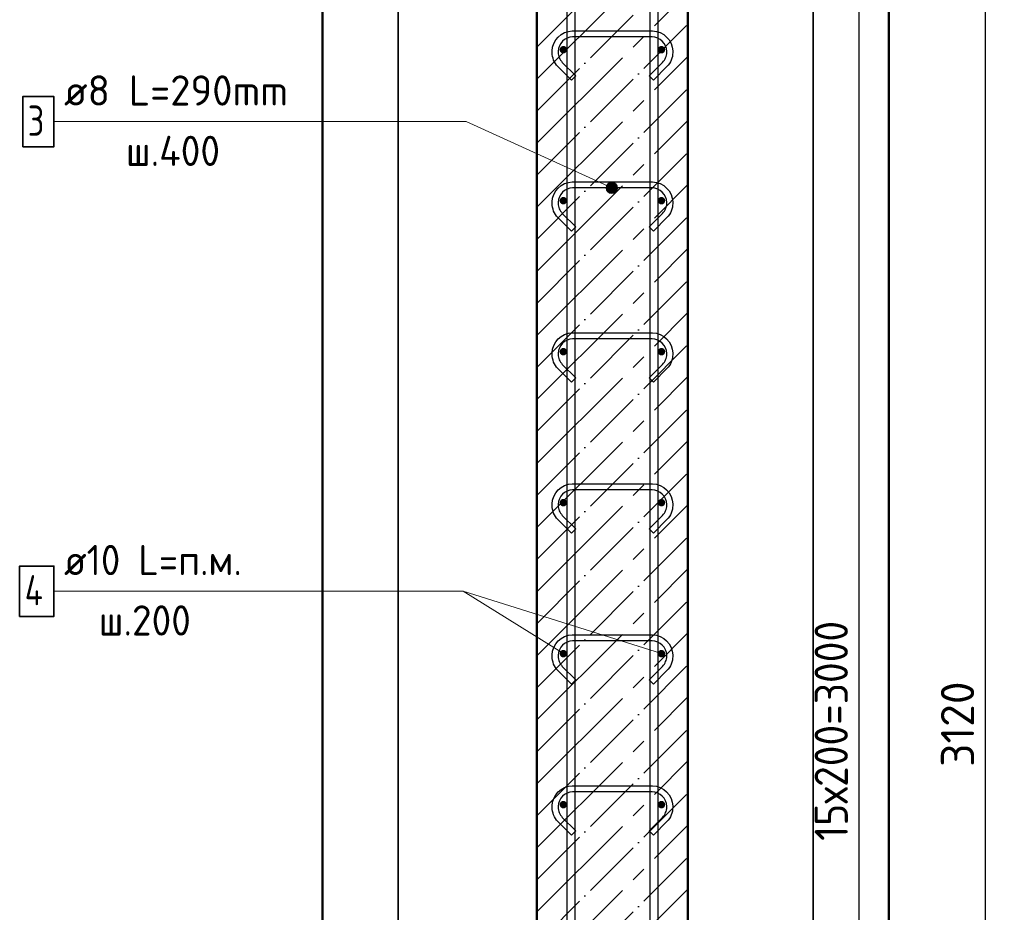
# Model space of a CAD drawing. Header units: millimetres. Extents: x -30645 to 44626, y 46540 to 77351.
# Tile 39 of 84: x -18138 to -16833, y 53143 to 54325. Entities that reach past the tile are written whole.
import ezdxf

# ---------------------------------------------------------------- set-up
doc = ezdxf.new("R2010")
doc.units = ezdxf.units.MM
doc.header["$PDMODE"] = 65
doc.linetypes.add('______11', pattern=[100, 80, -10, 0, -10])
doc.linetypes.add('______5', pattern=[220, 160, -20, 20, -20])
for name, color, linetype, lineweight in [('Standard', 7, 'Continuous', 25), ('Арм.стержн. вертикальными 1', 22, 'Continuous', 35), ('Арм.стержн.горизонт. 1', 180, 'Continuous', 35), ('Размерная линия_ общее', 7, 'Continuous', 13)]:
    doc.layers.add(name, color=color, linetype=linetype, lineweight=lineweight)
doc.layers.add('Арм.стержн.Стяжки', color=7, linetype='Continuous', lineweight=35, true_color=0x501e0f)
doc.styles.add('ISOCPEUR', font='ISOCPEUR')
doc.dimstyles.new('DIMSTYLE_3', dxfattribs={"dimtxt": 44, "dimasz": 50, "dimexe": 0, "dimexo": 0, "dimgap": 22, "dimtad": 2, "dimdec": 0, "dimrnd": 5, "dimzin": 12, "dimdsep": 46, "dimtxsty": 'ISOCPEUR', "dimblk1": 'ALL_ML_STRICH', "dimblk2": 'ALL_ML_STRICH', "dimsah": 1, "dimcen": 0, "dimclrd": 7, "dimclre": 256, "dimclrt": 7, "dimadec": 0, "dimazin": 0, "dimtfac": 1, "dimtdec": 0, "dimtix": 1, "dimtmove": 2, "dimatfit": 3, "dimfxl": 0, "dimtzin": 0, "dimlwd": 0, "dimlwe": -3, "dimarcsym": 0})

# ---------------------------------------------------------------- blocks, each defined once
blk = doc.blocks.new('ALL_ML_STRICH')
at = {"color": 0, "linetype": 'ByBlock', "lineweight": -2}
for p, q in [((-0.3, -0.3), (0.3, 0.3)), ((0, -0.5), (0, 0.5)), ((-1, 0), (0.5, 0))]:
    blk.add_line(p, q, dxfattribs=at)
blk = doc.blocks.new('*D114')
at = {"layer": 'DEFPOINTS', "color": 7, "linetype": 'Continuous', "lineweight": 13, "transparency": 33554687}
for p in [(-17156.4, 54945.6), (-17127.7, 51825.6), (-16858.4, 51825.6)]:
    blk.add_point(p, dxfattribs=at)
at = {"layer": 'Размерная линия_ общее', "color": 253, "linetype": 'Continuous', "lineweight": -2, "true_color": 0xa0a0a0, "transparency": 33554687}
for p, q in [((-17136.4, 54945.6), (-16858.4, 54945.6)), ((-17107.7, 51825.6), (-16858.4, 51825.6))]:
    blk.add_line(p, q, dxfattribs=at)
at = {"layer": 'Размерная линия_ общее', "color": 7, "linetype": 'Continuous', "lineweight": -2, "transparency": 33554687}
blk.add_line((-16858.4, 51825.6), (-16858.4, 54945.6), dxfattribs=at)
at = {"layer": 'Размерная линия_ общее', "color": 7, "linetype": 'Continuous', "lineweight": 13, "transparency": 33554687, "xscale": 50, "yscale": 50, "zscale": 50}
for p, rotation in [((-16858.4, 54945.6), 90), ((-16858.4, 51825.6), 270)]:
    blk.add_blockref('ALL_ML_STRICH', p, dxfattribs=dict(at, rotation=rotation))
at = {"layer": 'Размерная линия_ общее', "color": 7, "linetype": 'Continuous', "lineweight": 13, "transparency": 33554687, "insert": (-16895.4, 53392.2), "char_height": 44, "width": 176, "attachment_point": 5, "rotation": 90, "style": 'ISOCPEUR'}
blk.add_mtext('\\A1;{3120}', dxfattribs=at)
blk = doc.blocks.new('*D117')
at = {"layer": 'DEFPOINTS', "color": 7, "linetype": 'Continuous', "lineweight": 13, "transparency": 33554687}
for p in [(-17287.6, 54885.6), (-17287.6, 51885.6), (-17025.7, 51885.6)]:
    blk.add_point(p, dxfattribs=at)
at = {"layer": 'Размерная линия_ общее', "color": 253, "linetype": 'Continuous', "lineweight": -2, "true_color": 0xa0a0a0, "transparency": 33554687}
for p, q in [((-17267.6, 54885.6), (-17025.7, 54885.6)), ((-17267.6, 51885.6), (-17025.7, 51885.6))]:
    blk.add_line(p, q, dxfattribs=at)
at = {"layer": 'Размерная линия_ общее', "color": 7, "linetype": 'Continuous', "lineweight": -2, "transparency": 33554687}
blk.add_line((-17025.7, 51885.6), (-17025.7, 54885.6), dxfattribs=at)
at = {"layer": 'Размерная линия_ общее', "color": 7, "linetype": 'Continuous', "lineweight": 13, "transparency": 33554687, "xscale": 50, "yscale": 50, "zscale": 50}
for p, rotation in [((-17025.7, 54885.6), 90), ((-17025.7, 51885.6), 270)]:
    blk.add_blockref('ALL_ML_STRICH', p, dxfattribs=dict(at, rotation=rotation))
at = {"layer": 'Размерная линия_ общее', "color": 7, "linetype": 'Continuous', "lineweight": 13, "transparency": 33554687, "insert": (-17084.7, 53237.6), "char_height": 44, "width": 2.2, "attachment_point": 1, "rotation": 90, "line_spacing_factor": 0.60241, "style": 'ISOCPEUR'}
blk.add_mtext('\\W0.91;15х200=3000', dxfattribs=at)

msp = doc.modelspace()

# ---------------------------------------------------------------- hatches: boundary and pattern name
at = {"layer": 'Арм.стержн.горизонт. 1', "linetype": 'Continuous', "lineweight": 50, "transparency": 33554687}
for points in [[(-17412.6, 54285.6), (-17413, 54287.5), (-17414.1, 54289.1), (-17415.7, 54290.2), (-17417.6, 54290.6), (-17419.5, 54290.2), (-17421.1, 54289.1), (-17422.2, 54287.5), (-17422.6, 54285.6), (-17422.2, 54283.7), (-17421.1, 54282.1), (-17419.5, 54281), (-17417.6, 54280.6), (-17415.7, 54281), (-17414.1, 54282.1), (-17413, 54283.7)], [(-17282.6, 54285.6), (-17283, 54287.5), (-17284.1, 54289.1), (-17285.7, 54290.2), (-17287.6, 54290.6), (-17289.5, 54290.2), (-17291.1, 54289.1), (-17292.2, 54287.5), (-17292.6, 54285.6), (-17292.2, 54283.7), (-17291.1, 54282.1), (-17289.5, 54281), (-17287.6, 54280.6), (-17285.7, 54281), (-17284.1, 54282.1), (-17283, 54283.7)], [(-17412.6, 54085.6), (-17413, 54087.5), (-17414.1, 54089.1), (-17415.7, 54090.2), (-17417.6, 54090.6), (-17419.5, 54090.2), (-17421.1, 54089.1), (-17422.2, 54087.5), (-17422.6, 54085.6), (-17422.2, 54083.7), (-17421.1, 54082.1), (-17419.5, 54081), (-17417.6, 54080.6), (-17415.7, 54081), (-17414.1, 54082.1), (-17413, 54083.7)], [(-17282.6, 54085.6), (-17283, 54087.5), (-17284.1, 54089.1), (-17285.7, 54090.2), (-17287.6, 54090.6), (-17289.5, 54090.2), (-17291.1, 54089.1), (-17292.2, 54087.5), (-17292.6, 54085.6), (-17292.2, 54083.7), (-17291.1, 54082.1), (-17289.5, 54081), (-17287.6, 54080.6), (-17285.7, 54081), (-17284.1, 54082.1), (-17283, 54083.7)], [(-17412.6, 53885.6), (-17413, 53887.5), (-17414.1, 53889.1), (-17415.7, 53890.2), (-17417.6, 53890.6), (-17419.5, 53890.2), (-17421.1, 53889.1), (-17422.2, 53887.5), (-17422.6, 53885.6), (-17422.2, 53883.7), (-17421.1, 53882.1), (-17419.5, 53881), (-17417.6, 53880.6), (-17415.7, 53881), (-17414.1, 53882.1), (-17413, 53883.7)], [(-17282.6, 53885.6), (-17283, 53887.5), (-17284.1, 53889.1), (-17285.7, 53890.2), (-17287.6, 53890.6), (-17289.5, 53890.2), (-17291.1, 53889.1), (-17292.2, 53887.5), (-17292.6, 53885.6), (-17292.2, 53883.7), (-17291.1, 53882.1), (-17289.5, 53881), (-17287.6, 53880.6), (-17285.7, 53881), (-17284.1, 53882.1), (-17283, 53883.7)], [(-17412.6, 53685.6), (-17413, 53687.5), (-17414.1, 53689.1), (-17415.7, 53690.2), (-17417.6, 53690.6), (-17419.5, 53690.2), (-17421.1, 53689.1), (-17422.2, 53687.5), (-17422.6, 53685.6), (-17422.2, 53683.7), (-17421.1, 53682.1), (-17419.5, 53681), (-17417.6, 53680.6), (-17415.7, 53681), (-17414.1, 53682.1), (-17413, 53683.7)], [(-17282.6, 53685.6), (-17283, 53687.5), (-17284.1, 53689.1), (-17285.7, 53690.2), (-17287.6, 53690.6), (-17289.5, 53690.2), (-17291.1, 53689.1), (-17292.2, 53687.5), (-17292.6, 53685.6), (-17292.2, 53683.7), (-17291.1, 53682.1), (-17289.5, 53681), (-17287.6, 53680.6), (-17285.7, 53681), (-17284.1, 53682.1), (-17283, 53683.7)], [(-17412.6, 53485.6), (-17413, 53487.5), (-17414.1, 53489.1), (-17415.7, 53490.2), (-17417.6, 53490.6), (-17419.5, 53490.2), (-17421.1, 53489.1), (-17422.2, 53487.5), (-17422.6, 53485.6), (-17422.2, 53483.7), (-17421.1, 53482.1), (-17419.5, 53481), (-17417.6, 53480.6), (-17415.7, 53481), (-17414.1, 53482.1), (-17413, 53483.7)], [(-17282.6, 53485.6), (-17283, 53487.5), (-17284.1, 53489.1), (-17285.7, 53490.2), (-17287.6, 53490.6), (-17289.5, 53490.2), (-17291.1, 53489.1), (-17292.2, 53487.5), (-17292.6, 53485.6), (-17292.2, 53483.7), (-17291.1, 53482.1), (-17289.5, 53481), (-17287.6, 53480.6), (-17285.7, 53481), (-17284.1, 53482.1), (-17283, 53483.7)], [(-17412.6, 53285.6), (-17413, 53287.5), (-17414.1, 53289.1), (-17415.7, 53290.2), (-17417.6, 53290.6), (-17419.5, 53290.2), (-17421.1, 53289.1), (-17422.2, 53287.5), (-17422.6, 53285.6), (-17422.2, 53283.7), (-17421.1, 53282.1), (-17419.5, 53281), (-17417.6, 53280.6), (-17415.7, 53281), (-17414.1, 53282.1), (-17413, 53283.7)], [(-17282.6, 53285.6), (-17283, 53287.5), (-17284.1, 53289.1), (-17285.7, 53290.2), (-17287.6, 53290.6), (-17289.5, 53290.2), (-17291.1, 53289.1), (-17292.2, 53287.5), (-17292.6, 53285.6), (-17292.2, 53283.7), (-17291.1, 53282.1), (-17289.5, 53281), (-17287.6, 53280.6), (-17285.7, 53281), (-17284.1, 53282.1), (-17283, 53283.7)]]:
    msp.add_hatch(color=4, dxfattribs=at).paths.add_polyline_path(points)
at = {"layer": 'Арм.стержн.Стяжки', "linetype": 'Continuous', "lineweight": 13, "transparency": 33554687}
for points in [[(-17360.9, 54101.8), (-17357.8, 54108.6), (-17360.3, 54105.6)], [(-17357.8, 54108.6), (-17360.9, 54101.8), (-17359.5, 54098.2)], [(-17357.8, 54108.6), (-17359.5, 54098.2), (-17354.2, 54109.9)], [(-17354.2, 54109.9), (-17359.5, 54098.2), (-17356.5, 54095.7)], [(-17354.2, 54109.9), (-17356.5, 54095.7), (-17350.3, 54109.3)], [(-17350.3, 54109.3), (-17356.5, 54095.7), (-17352.7, 54095.1)], [(-17350.3, 54109.3), (-17352.7, 54095.1), (-17347.4, 54106.8)], [(-17347.4, 54106.8), (-17352.7, 54095.1), (-17349.1, 54096.4)], [(-17347.4, 54106.8), (-17349.1, 54096.4), (-17346, 54103.3)], [(-17346, 54103.3), (-17349.1, 54096.4), (-17346.6, 54099.4)]]:
    msp.add_hatch(color=7, dxfattribs=at).paths.add_polyline_path(points)

# ---------------------------------------------------------------- linework, layer by layer
at = {"color": 52, "linetype": 'Continuous', "lineweight": -3, "transparency": 33554687}
for p, q in [((-17636.6, 55978.9), (-17636.6, 51495.4)), ((-17636.6, 51495.4), (-17636.6, 55978.9)), ((-17086.6, 55978.9), (-17086.6, 51495.4)), ((-17086.6, 51495.4), (-17086.6, 55978.9))]:
    msp.add_line(p, q, dxfattribs=at)
at = {"layer": 'Standard', "color": 7, "linetype": 'Continuous', "lineweight": 50, "transparency": 33554687}
for p, q in [((-17452.6, 54945.6), (-17452.6, 51825.6)), ((-17252.6, 51825.6), (-17252.6, 54945.6))]:
    msp.add_line(p, q, dxfattribs=at)
at = {"layer": 'Standard', "color": 253, "linetype": '______11', "lineweight": -3, "true_color": 0xababab, "transparency": 33554687}
for p, q in [((-17452.6, 54289), (-17252.6, 54489)), ((-17452.6, 54204.1), (-17252.6, 54404.1)), ((-17452.6, 54119.3), (-17252.6, 54319.3)), ((-17452.6, 54034.4), (-17252.6, 54234.4)), ((-17452.6, 53949.6), (-17252.6, 54149.6)), ((-17452.6, 53864.7), (-17252.6, 54064.7)), ((-17452.6, 53779.9), (-17252.6, 53979.9)), ((-17452.6, 53695), (-17252.6, 53895)), ((-17452.6, 53610.2), (-17252.6, 53810.2)), ((-17452.6, 53525.3), (-17252.6, 53725.3)), ((-17452.6, 53440.4), (-17252.6, 53640.4)), ((-17452.6, 53355.6), (-17252.6, 53555.6)), ((-17452.6, 53270.7), (-17252.6, 53470.7)), ((-17452.6, 53185.9), (-17252.6, 53385.9)), ((-17452.6, 53101), (-17252.6, 53301)), ((-17452.6, 53016.2), (-17252.6, 53216.2))]:
    msp.add_line(p, q, dxfattribs=at)
at = {"layer": 'Standard', "color": 253, "linetype": '______5', "lineweight": -3, "true_color": 0xababab, "transparency": 33554687}
for p, q in [((-17452.6, 54246.5), (-17252.6, 54446.5)), ((-17452.6, 54161.7), (-17252.6, 54361.7)), ((-17452.6, 54076.8), (-17252.6, 54276.8)), ((-17452.6, 53992), (-17252.6, 54192)), ((-17452.6, 53907.1), (-17252.6, 54107.1)), ((-17452.6, 53822.3), (-17252.6, 54022.3)), ((-17452.6, 53737.4), (-17252.6, 53937.4)), ((-17452.6, 53652.6), (-17252.6, 53852.6)), ((-17452.6, 53567.7), (-17252.6, 53767.7)), ((-17452.6, 53482.9), (-17252.6, 53682.9)), ((-17452.6, 53398), (-17252.6, 53598)), ((-17452.6, 53313.2), (-17252.6, 53513.2)), ((-17452.6, 53228.3), (-17252.6, 53428.3)), ((-17452.6, 53143.5), (-17252.6, 53343.5)), ((-17452.6, 53058.6), (-17252.6, 53258.6)), ((-17452.6, 52973.8), (-17252.6, 53173.8))]:
    msp.add_line(p, q, dxfattribs=at)
at = {"layer": 'Standard', "color": 7, "linetype": 'Continuous', "lineweight": 13, "transparency": 33554687}
msp.add_line((-17287.6, 53485.6), (-17550.5, 53568.3), dxfattribs=at)
at = {"layer": 'Standard', "color": 7, "linetype": 'Continuous', "lineweight": 50, "transparency": 33554687}
msp.add_lwpolyline([(-17736.6, 51395.4), (-16986.6, 51395.4), (-16986.6, 56078.9), (-17736.6, 56078.9), (-17736.6, 51395.4)], dxfattribs=at)
at = {"layer": 'Арм.стержн. вертикальными 1', "color": 4, "linetype": 'Continuous', "lineweight": 25, "transparency": 33554687}
for points in [[(-17412.6, 51825.6), (-17412.6, 55955.6), (-17402.6, 55955.6), (-17402.6, 51825.6), (-17412.6, 51825.6)], [(-17412.6, 51825.6), (-17412.6, 55955.6), (-17402.6, 55955.6), (-17402.6, 51825.6), (-17412.6, 51825.6)], [(-17302.6, 51825.6), (-17302.6, 55955.6), (-17292.6, 55955.6), (-17292.6, 51825.6), (-17302.6, 51825.6)], [(-17302.6, 51825.6), (-17302.6, 55955.6), (-17292.6, 55955.6), (-17292.6, 51825.6), (-17302.6, 51825.6)]]:
    msp.add_lwpolyline(points, dxfattribs=at)
at = {"layer": 'Арм.стержн.горизонт. 1', "color": 7, "linetype": 'Continuous', "lineweight": 13, "transparency": 33554687}
for p, q in [((-18092.5, 53568.3), (-17550.5, 53568.3)), ((-17550.5, 53568.3), (-17417.6, 53485.6))]:
    msp.add_line(p, q, dxfattribs=at)
at = {"layer": 'Арм.стержн.горизонт. 1', "color": 7, "linetype": 'Continuous', "lineweight": 35, "transparency": 33554687}
msp.add_lwpolyline([(-18137.9, 53535), (-18092.5, 53535), (-18092.5, 53601.6), (-18137.9, 53601.6), (-18137.9, 53535)], dxfattribs=at)
at = {"layer": 'Арм.стержн.Стяжки', "color": 7, "linetype": 'Continuous', "lineweight": 13, "transparency": 33554687}
for p, q in [((-18092.5, 54190.3), (-17546.5, 54190.3)), ((-17546.5, 54190.3), (-17353.4, 54102.5)), ((-17350.3, 54109.3), (-17350.3, 54109.3)), ((-17360.3, 54105.6), (-17360.3, 54105.6)), ((-17356.5, 54095.7), (-17356.5, 54095.7)), ((-17346.6, 54099.4), (-17346.6, 54099.4))]:
    msp.add_line(p, q, dxfattribs=at)
at = {"layer": 'Арм.стержн.Стяжки', "color": 40, "linetype": 'Continuous', "lineweight": 25, "transparency": 33554687}
for points in [[(-17304, 54250.9), (-17286.2, 54268.7), (-17284.9, 54270.2), (-17283.8, 54271.7), (-17282.9, 54273.3), (-17282.1, 54275), (-17281.5, 54276.7), (-17281, 54278.5), (-17280.7, 54280.3), (-17280.6, 54282.2), (-17280.6, 54283.4), (-17281.1, 54287), (-17282.3, 54290.7), (-17284.2, 54294), (-17286.5, 54296.7), (-17289.2, 54299), (-17292.5, 54300.9), (-17296.2, 54302.1), (-17299.8, 54302.6), (-17405.4, 54302.6), (-17409, 54302.1), (-17412.6, 54300.9), (-17416, 54299), (-17418.7, 54296.7), (-17421, 54294), (-17422.9, 54290.7), (-17424.1, 54287), (-17424.6, 54283.4), (-17424.6, 54282.2), (-17424.5, 54280.3), (-17424.2, 54278.5), (-17423.7, 54276.7), (-17423.1, 54275), (-17422.3, 54273.3), (-17421.3, 54271.7), (-17420.2, 54270.2), (-17419, 54268.7), (-17401.1, 54250.9), (-17406.8, 54245.2), (-17424.9, 54263.3), (-17426.5, 54265.2), (-17428, 54267.3), (-17429.4, 54269.6), (-17430.5, 54271.9), (-17431.3, 54274.3), (-17432, 54276.8), (-17432.4, 54279.4), (-17432.6, 54281.9), (-17432.6, 54283.9), (-17431.9, 54288.8), (-17430.2, 54293.9), (-17427.6, 54298.6), (-17424.4, 54302.4), (-17420.5, 54305.6), (-17415.9, 54308.3), (-17410.8, 54309.9), (-17405.9, 54310.6), (-17299.3, 54310.6), (-17294.4, 54309.9), (-17289.3, 54308.3), (-17284.6, 54305.6), (-17280.8, 54302.4), (-17277.6, 54298.6), (-17274.9, 54293.9), (-17273.3, 54288.8), (-17272.6, 54283.9), (-17272.6, 54281.9), (-17272.8, 54279.4), (-17273.2, 54276.8), (-17273.8, 54274.3), (-17274.7, 54271.9), (-17275.8, 54269.6), (-17277.1, 54267.3), (-17278.7, 54265.2), (-17280.3, 54263.3), (-17298.4, 54245.2), (-17304, 54250.9)], [(-17304, 54050.9), (-17286.2, 54068.7), (-17284.9, 54070.2), (-17283.8, 54071.7), (-17282.9, 54073.3), (-17282.1, 54075), (-17281.5, 54076.7), (-17281, 54078.5), (-17280.7, 54080.3), (-17280.6, 54082.2), (-17280.6, 54083.4), (-17281.1, 54087), (-17282.3, 54090.7), (-17284.2, 54094), (-17286.5, 54096.7), (-17289.2, 54099), (-17292.5, 54100.9), (-17296.2, 54102.1), (-17299.8, 54102.6), (-17405.4, 54102.6), (-17409, 54102.1), (-17412.6, 54100.9), (-17416, 54099), (-17418.7, 54096.7), (-17421, 54094), (-17422.9, 54090.7), (-17424.1, 54087), (-17424.6, 54083.4), (-17424.6, 54082.2), (-17424.5, 54080.3), (-17424.2, 54078.5), (-17423.7, 54076.7), (-17423.1, 54075), (-17422.3, 54073.3), (-17421.3, 54071.7), (-17420.2, 54070.2), (-17419, 54068.7), (-17401.1, 54050.9), (-17406.8, 54045.2), (-17424.9, 54063.3), (-17426.5, 54065.2), (-17428, 54067.3), (-17429.4, 54069.6), (-17430.5, 54071.9), (-17431.3, 54074.3), (-17432, 54076.8), (-17432.4, 54079.4), (-17432.6, 54081.9), (-17432.6, 54083.9), (-17431.9, 54088.8), (-17430.2, 54093.9), (-17427.6, 54098.6), (-17424.4, 54102.4), (-17420.5, 54105.6), (-17415.9, 54108.3), (-17410.8, 54109.9), (-17405.9, 54110.6), (-17299.3, 54110.6), (-17294.4, 54109.9), (-17289.3, 54108.3), (-17284.6, 54105.6), (-17280.8, 54102.4), (-17277.6, 54098.6), (-17274.9, 54093.9), (-17273.3, 54088.8), (-17272.6, 54083.9), (-17272.6, 54081.9), (-17272.8, 54079.4), (-17273.2, 54076.8), (-17273.8, 54074.3), (-17274.7, 54071.9), (-17275.8, 54069.6), (-17277.1, 54067.3), (-17278.7, 54065.2), (-17280.3, 54063.3), (-17298.4, 54045.2), (-17304, 54050.9)], [(-17304, 53850.9), (-17286.2, 53868.7), (-17284.9, 53870.2), (-17283.8, 53871.7), (-17282.9, 53873.3), (-17282.1, 53875), (-17281.5, 53876.7), (-17281, 53878.5), (-17280.7, 53880.3), (-17280.6, 53882.2), (-17280.6, 53883.4), (-17281.1, 53887), (-17282.3, 53890.7), (-17284.2, 53894), (-17286.5, 53896.7), (-17289.2, 53899), (-17292.5, 53900.9), (-17296.2, 53902.1), (-17299.8, 53902.6), (-17405.4, 53902.6), (-17409, 53902.1), (-17412.6, 53900.9), (-17416, 53899), (-17418.7, 53896.7), (-17421, 53894), (-17422.9, 53890.7), (-17424.1, 53887), (-17424.6, 53883.4), (-17424.6, 53882.2), (-17424.5, 53880.3), (-17424.2, 53878.5), (-17423.7, 53876.7), (-17423.1, 53875), (-17422.3, 53873.3), (-17421.3, 53871.7), (-17420.2, 53870.2), (-17419, 53868.7), (-17401.1, 53850.9), (-17406.8, 53845.2), (-17424.9, 53863.3), (-17426.5, 53865.2), (-17428, 53867.3), (-17429.4, 53869.6), (-17430.5, 53871.9), (-17431.3, 53874.3), (-17432, 53876.8), (-17432.4, 53879.4), (-17432.6, 53881.9), (-17432.6, 53883.9), (-17431.9, 53888.8), (-17430.2, 53893.9), (-17427.6, 53898.6), (-17424.4, 53902.4), (-17420.5, 53905.6), (-17415.9, 53908.3), (-17410.8, 53909.9), (-17405.9, 53910.6), (-17299.3, 53910.6), (-17294.4, 53909.9), (-17289.3, 53908.3), (-17284.6, 53905.6), (-17280.8, 53902.4), (-17277.6, 53898.6), (-17274.9, 53893.9), (-17273.3, 53888.8), (-17272.6, 53883.9), (-17272.6, 53881.9), (-17272.8, 53879.4), (-17273.2, 53876.8), (-17273.8, 53874.3), (-17274.7, 53871.9), (-17275.8, 53869.6), (-17277.1, 53867.3), (-17278.7, 53865.2), (-17280.3, 53863.3), (-17298.4, 53845.2), (-17304, 53850.9)], [(-17304, 53650.9), (-17286.2, 53668.7), (-17284.9, 53670.2), (-17283.8, 53671.7), (-17282.9, 53673.3), (-17282.1, 53675), (-17281.5, 53676.7), (-17281, 53678.5), (-17280.7, 53680.3), (-17280.6, 53682.2), (-17280.6, 53683.4), (-17281.1, 53687), (-17282.3, 53690.7), (-17284.2, 53694), (-17286.5, 53696.7), (-17289.2, 53699), (-17292.5, 53700.9), (-17296.2, 53702.1), (-17299.8, 53702.6), (-17405.4, 53702.6), (-17409, 53702.1), (-17412.6, 53700.9), (-17416, 53699), (-17418.7, 53696.7), (-17421, 53694), (-17422.9, 53690.7), (-17424.1, 53687), (-17424.6, 53683.4), (-17424.6, 53682.2), (-17424.5, 53680.3), (-17424.2, 53678.5), (-17423.7, 53676.7), (-17423.1, 53675), (-17422.3, 53673.3), (-17421.3, 53671.7), (-17420.2, 53670.2), (-17419, 53668.7), (-17401.1, 53650.9), (-17406.8, 53645.2), (-17424.9, 53663.3), (-17426.5, 53665.2), (-17428, 53667.3), (-17429.4, 53669.6), (-17430.5, 53671.9), (-17431.3, 53674.3), (-17432, 53676.8), (-17432.4, 53679.4), (-17432.6, 53681.9), (-17432.6, 53683.9), (-17431.9, 53688.8), (-17430.2, 53693.9), (-17427.6, 53698.6), (-17424.4, 53702.4), (-17420.5, 53705.6), (-17415.9, 53708.3), (-17410.8, 53709.9), (-17405.9, 53710.6), (-17299.3, 53710.6), (-17294.4, 53709.9), (-17289.3, 53708.3), (-17284.6, 53705.6), (-17280.8, 53702.4), (-17277.6, 53698.6), (-17274.9, 53693.9), (-17273.3, 53688.8), (-17272.6, 53683.9), (-17272.6, 53681.9), (-17272.8, 53679.4), (-17273.2, 53676.8), (-17273.8, 53674.3), (-17274.7, 53671.9), (-17275.8, 53669.6), (-17277.1, 53667.3), (-17278.7, 53665.2), (-17280.3, 53663.3), (-17298.4, 53645.2), (-17304, 53650.9)], [(-17304, 53450.9), (-17286.2, 53468.7), (-17284.9, 53470.2), (-17283.8, 53471.7), (-17282.9, 53473.3), (-17282.1, 53475), (-17281.5, 53476.7), (-17281, 53478.5), (-17280.7, 53480.3), (-17280.6, 53482.2), (-17280.6, 53483.4), (-17281.1, 53487), (-17282.3, 53490.7), (-17284.2, 53494), (-17286.5, 53496.7), (-17289.2, 53499), (-17292.5, 53500.9), (-17296.2, 53502.1), (-17299.8, 53502.6), (-17405.4, 53502.6), (-17409, 53502.1), (-17412.6, 53500.9), (-17416, 53499), (-17418.7, 53496.7), (-17421, 53494), (-17422.9, 53490.7), (-17424.1, 53487), (-17424.6, 53483.4), (-17424.6, 53482.2), (-17424.5, 53480.3), (-17424.2, 53478.5), (-17423.7, 53476.7), (-17423.1, 53475), (-17422.3, 53473.3), (-17421.3, 53471.7), (-17420.2, 53470.2), (-17419, 53468.7), (-17401.1, 53450.9), (-17406.8, 53445.2), (-17424.9, 53463.3), (-17426.5, 53465.2), (-17428, 53467.3), (-17429.4, 53469.6), (-17430.5, 53471.9), (-17431.3, 53474.3), (-17432, 53476.8), (-17432.4, 53479.4), (-17432.6, 53481.9), (-17432.6, 53483.9), (-17431.9, 53488.8), (-17430.2, 53493.9), (-17427.6, 53498.6), (-17424.4, 53502.4), (-17420.5, 53505.6), (-17415.9, 53508.3), (-17410.8, 53509.9), (-17405.9, 53510.6), (-17299.3, 53510.6), (-17294.4, 53509.9), (-17289.3, 53508.3), (-17284.6, 53505.6), (-17280.8, 53502.4), (-17277.6, 53498.6), (-17274.9, 53493.9), (-17273.3, 53488.8), (-17272.6, 53483.9), (-17272.6, 53481.9), (-17272.8, 53479.4), (-17273.2, 53476.8), (-17273.8, 53474.3), (-17274.7, 53471.9), (-17275.8, 53469.6), (-17277.1, 53467.3), (-17278.7, 53465.2), (-17280.3, 53463.3), (-17298.4, 53445.2), (-17304, 53450.9)], [(-17304, 53250.9), (-17286.2, 53268.7), (-17284.9, 53270.2), (-17283.8, 53271.7), (-17282.9, 53273.3), (-17282.1, 53275), (-17281.5, 53276.7), (-17281, 53278.5), (-17280.7, 53280.3), (-17280.6, 53282.2), (-17280.6, 53283.4), (-17281.1, 53287), (-17282.3, 53290.7), (-17284.2, 53294), (-17286.5, 53296.7), (-17289.2, 53299), (-17292.5, 53300.9), (-17296.2, 53302.1), (-17299.8, 53302.6), (-17405.4, 53302.6), (-17409, 53302.1), (-17412.6, 53300.9), (-17416, 53299), (-17418.7, 53296.7), (-17421, 53294), (-17422.9, 53290.7), (-17424.1, 53287), (-17424.6, 53283.4), (-17424.6, 53282.2), (-17424.5, 53280.3), (-17424.2, 53278.5), (-17423.7, 53276.7), (-17423.1, 53275), (-17422.3, 53273.3), (-17421.3, 53271.7), (-17420.2, 53270.2), (-17419, 53268.7), (-17401.1, 53250.9), (-17406.8, 53245.2), (-17424.9, 53263.3), (-17426.5, 53265.2), (-17428, 53267.3), (-17429.4, 53269.6), (-17430.5, 53271.9), (-17431.3, 53274.3), (-17432, 53276.8), (-17432.4, 53279.4), (-17432.6, 53281.9), (-17432.6, 53283.9), (-17431.9, 53288.8), (-17430.2, 53293.9), (-17427.6, 53298.6), (-17424.4, 53302.4), (-17420.5, 53305.6), (-17415.9, 53308.3), (-17410.8, 53309.9), (-17405.9, 53310.6), (-17299.3, 53310.6), (-17294.4, 53309.9), (-17289.3, 53308.3), (-17284.6, 53305.6), (-17280.8, 53302.4), (-17277.6, 53298.6), (-17274.9, 53293.9), (-17273.3, 53288.8), (-17272.6, 53283.9), (-17272.6, 53281.9), (-17272.8, 53279.4), (-17273.2, 53276.8), (-17273.8, 53274.3), (-17274.7, 53271.9), (-17275.8, 53269.6), (-17277.1, 53267.3), (-17278.7, 53265.2), (-17280.3, 53263.3), (-17298.4, 53245.2), (-17304, 53250.9)]]:
    msp.add_lwpolyline(points, dxfattribs=at)
at = {"layer": 'Арм.стержн.Стяжки', "color": 7, "linetype": 'Continuous', "lineweight": 35, "transparency": 33554687}
msp.add_lwpolyline([(-18133.9, 54157), (-18092.5, 54157), (-18092.5, 54223.6), (-18133.9, 54223.6), (-18133.9, 54157)], dxfattribs=at)
at = {"layer": 'Арм.стержн.Стяжки', "color": 7, "linetype": 'Continuous', "lineweight": 13, "transparency": 33554687}
msp.add_circle((-17353.4, 54102.5), 7.5, dxfattribs=at)

# ---------------------------------------------------------------- texts
at = {"layer": 'Арм.стержн.горизонт. 1', "color": 7, "linetype": 'Continuous', "lineweight": 25, "transparency": 33554687, "char_height": 40, "attachment_point": 7, "style": 'ISOCPEUR'}
for s, insert, width in [('\\W0.94;ø10 L=п.м.', (-18079.2, 53589.6), 266.644), ('\\W0.80;4', (-18131.2, 53549.6), 47.978), ('\\W0.95;ш.200 ', (-18033.2, 53509.6), 174.933)]:
    msp.add_mtext(s, dxfattribs=dict(at, insert=insert, width=width))
at = {"layer": 'Арм.стержн.Стяжки', "color": 7, "linetype": 'Continuous', "lineweight": 25, "transparency": 33554687, "char_height": 40, "attachment_point": 7, "style": 'ISOCPEUR'}
for s, insert, width in [('\\W0.98;ø8 L=290mm ', (-18079.2, 54211.6), 343.369), ('\\W0.78;3', (-18127.2, 54171.6), 43.521), ('\\W0.95;ш.400 ', (-17997.2, 54131.6), 178.965)]:
    msp.add_mtext(s, dxfattribs=dict(at, insert=insert, width=width))

# ---------------------------------------------------------------- dimensions: what is measured, and where the dimension line sits
at = {"layer": 'Размерная линия_ общее', "color": 7, "linetype": 'Continuous', "lineweight": 13, "transparency": 33554687}
dim = msp.add_linear_dim(base=(-16858.4, 54945.6), p1=(-17107.7, 51825.6), p2=(-17136.4, 54945.6), angle=90, dimstyle='DIMSTYLE_3', override={"dimpost": '<>', "dimclrd": 7, "dimclre": 253, "dimclrt": 7, "dimlwd": 0, "dimlwe": 65533}, dxfattribs=at)
dim.commit()
dim.dimension.update_dxf_attribs({"geometry": '*D114', "text_midpoint": (-16895.4, 53392.2), "dimtype": 160})
dim = msp.add_linear_dim(base=(-17025.7, 54885.6), p1=(-17267.6, 51885.6), p2=(-17267.6, 54885.6), angle=90, text='\\W0.91;15х200=3000', dimstyle='DIMSTYLE_3', override={"dimpost": '<>', "dimclrd": 7, "dimclre": 253, "dimclrt": 7, "dimlwd": 0, "dimlwe": 65533}, dxfattribs=at)
dim.commit()
dim.dimension.update_dxf_attribs({"geometry": '*D117', "text_midpoint": (-17047.7, 53385.6), "dimtype": 160})

doc.saveas('drawing.dxf')
